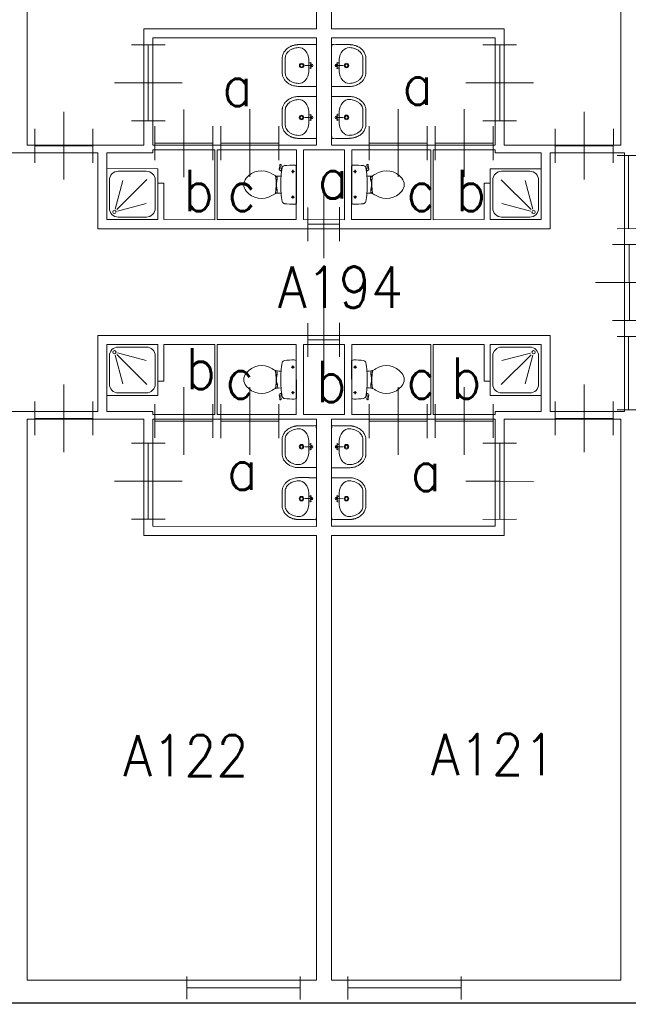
# Model space of a CAD drawing. Header units: metres. Extents: x 150884 to 151010, y 450410 to 450499.
# Tile 21 of 25: x 150951 to 150959, y 450475 to 450488. Entities that reach past the tile are written whole.
import ezdxf
from ezdxf.enums import TextEntityAlignment as Align

# ---------------------------------------------------------------- set-up
doc = ezdxf.new("R2010")
doc.units = ezdxf.units.M
doc.header["$MEASUREMENT"] = 0
for name, color, linetype, lineweight in [('BINNENMUUR', 7, 'Continuous', 0), ('BOUWKUNDE', 7, 'Continuous', 0), ('BUITENMUUR', 7, 'Continuous', 0), ('KADER', 7, 'Continuous', 0), ('LABEL', 7, 'Continuous', 0), ('SANITAIR', 7, 'Continuous', 0)]:
    doc.layers.add(name, color=color, linetype=linetype, lineweight=lineweight)
doc.styles.add('Style-STANDARD', font='STANDARD.shx')

# ---------------------------------------------------------------- blocks, each defined once
blk = doc.blocks.new('202_54')
at = {"layer": 'BOUWKUNDE', "color": 7, "linetype": 'Continuous', "lineweight": 0}
for p, q in [((0.45, 0), (0.451, 0.4)), ((0.001, -0.2), (0, 0.2)), ((0.901, -0.2), (0.9, 0.2)), ((0, 0), (0.9, 0)), ((0.45, -0.4), (0.45, 0))]:
    blk.add_line(p, q, dxfattribs=at)
at = {"layer": 'KADER', "color": 7, "linetype": 'Continuous', "lineweight": 0, "style": 'Style-STANDARD', "flags": 1}
for tag in ['type', 'soort']:
    blk.add_attdef(tag, (0, 0), '', height=0.324, rotation=198.1924, dxfattribs=at)
blk = doc.blocks.new('202_55')
at = {"layer": 'BOUWKUNDE', "color": 7, "linetype": 'Continuous', "lineweight": 0}
for p, q in [((0.343, 0), (0.343, 0.4)), ((0, -0.2), (-0.001, 0.2)), ((0.686, -0.2), (0.686, 0.2)), ((0, 0), (0.687, 0)), ((0.343, -0.4), (0.343, 0))]:
    blk.add_line(p, q, dxfattribs=at)
at = {"layer": 'KADER', "color": 7, "linetype": 'Continuous', "lineweight": 0, "style": 'Style-STANDARD', "flags": 1}
for tag in ['soort', 'type']:
    blk.add_attdef(tag, (0, 0), '', height=0.324, rotation=108.1924, dxfattribs=at)
blk = doc.blocks.new('223')
at = {"layer": 'SANITAIR', "color": 7, "linetype": 'Continuous', "lineweight": 0}
for p, q in [((0.051, 0.225), (0.051, 0.776)), ((0.784, 0.784), (0.199, 0.199)), ((0.225, 0.951), (0.775, 0.951)), ((0.951, 0.776), (0.951, 0.225)), ((0.166, 0.209), (0.316, 0.77)), ((0.209, 0.167), (0.77, 0.316)), ((0.775, 0.051), (0.225, 0.051))]:
    blk.add_line(p, q, dxfattribs=at)
at = {"layer": 'SANITAIR', "color": 7, "linetype": 'Continuous', "lineweight": 0, "flags": 128}
blk.add_lwpolyline([(0, 1.001), (0, 0), (1, 0.001), (1, 1)], close=True, dxfattribs=at)
at = {"layer": 'SANITAIR', "color": 7, "linetype": 'Continuous', "lineweight": 0}
blk.add_circle((0.15, 0.15), 0.0315, dxfattribs=at)
at = {"layer": 'SANITAIR', "color": 7, "linetype": 'Continuous', "lineweight": 0, "extrusion": (0, 0, -1)}
for centre, start, end in [((-0.225, 0.775), 0.0001, 90.0001), ((-0.775, 0.775), 90.0001, 180.0001), ((-0.225, 0.225), 270.0001, 0.0001), ((-0.775, 0.225), 180.0001, 270.0001)]:
    blk.add_arc(centre, 0.175, start, end, dxfattribs=at)
blk = doc.blocks.new('TOIL2B')
at = {"layer": 'SANITAIR', "color": 7, "linetype": 'Continuous', "lineweight": 0}
for p, q in [((25.5, 0.1), (-24.2, 0)), ((-13.7, -4.4), (-17.8, -4.4)), ((-15.6, -6.6), (-15.6, -2.4)), ((19.9, -4.5), (15.8, -4.4)), ((17.9, -6.5), (18, -2.5)), ((-10.5, -19.9), (-10.4, -23)), ((-9.5, -27.1), (-9.5, -25)), ((-9.5, -25), (-5, -25)), ((-6.1, -25), (-6, -26.8)), ((-5, -25), (-5.1, -26.7)), ((-5.1, -25.4), (-2.9, -25.4)), ((-2.9, -25.4), (-2.8, -25.9)), ((4.2, -25.4), (4.1, -26)), ((6.4, -25.4), (4.2, -25.4)), ((6.3, -24.9), (6.3, -26.5)), ((10.7, -24.9), (6.3, -24.9)), ((7.4, -24.9), (7.3, -26.7)), ((10.8, -26.9), (10.7, -24.9)), ((11.8, -22.9), (11.7, -20)), ((18.4, -19.2), (19, -20.6)), ((18.7, -20.1), (21.6, -19.6)), ((21.7, -19.7), (21.4, -18.7)), ((26.8, -21.6), (21.7, -22.3)), ((22.8, -20.4), (26.6, -20)), ((27, -20.3), (27.2, -21)), ((-2.8, -25.9), (4.1, -26))]:
    blk.add_line(p, q, dxfattribs=at)
for centre in [(-15.7, -4.5), (17.9, -4.5)]:
    blk.add_circle(centre, 1.2, dxfattribs=at)
for centre, radius, start, end in [((-20.8, -2.7), 4.34, 141.7697, 181.0191), ((22.1, -2.7), 4.34, 358.9808, 38.2302), ((89.9, -2.8), 115, 179.9999, 186.3308), ((-88.6, -2.8), 115, 353.6508, 359.9999), ((-21, -15.1), 3.4, 186.3308, 259.2904), ((0.6, 99.5), 120, 259.2903, 264.698), ((-23.4, -23), 12.9, 326.157, 359.9999), ((0.7, 99.3), 119.8, 264.698, 275.3018), ((0.6, 99.5), 120, 275.3018, 280.727), ((24.6, -23), 12.9, 179.9999, 213.8429), ((21.3, -19.9), 2.5, 195.9271, 278.4778), ((22.7, -19.5), 1, 191.8886, 277.2237), ((22.4, -15.1), 3.35, 280.727, 353.6508), ((26.6, -20.5), 0.5, 15.7397, 97.2237), ((26.8, -21.1), 0.5, 278.4778, 15.7397), ((8.7, -45.6), 26.3, 148.9076, 230.8791), ((24.7, -55.3), 45, 146.157, 148.9076), ((-9.4, -29.2), 2, 96.9357, 142.58), ((1.5, -119.1), 92.6, 84.3005, 96.9357), ((-7.4, -45.6), 26.3, 309.1208, 31.0922), ((10.5, -28.9), 2, 37.7817, 84.3005), ((-23.5, -55.3), 45, 31.0922, 33.8429), ((0.6, -55.5), 13.5, 230.8791, 309.1208)]:
    blk.add_arc(centre, radius, start, end, dxfattribs=at)
blk = doc.blocks.new('220')
at = {"layer": 'SANITAIR', "color": 7, "linetype": 'Continuous', "lineweight": 0, "xscale": 0.009997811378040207, "yscale": 0.009997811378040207, "zscale": 0.009997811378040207}
blk.add_blockref('TOIL2B', (-0.006, 0), dxfattribs=at)
blk = doc.blocks.new('202_56')
at = {"layer": 'BOUWKUNDE', "color": 7, "linetype": 'Continuous', "lineweight": 0}
for p, q in [((0.343, 0), (0.344, 0.4)), ((0.001, -0.2), (0, 0.2)), ((0.687, -0.201), (0.687, 0.2)), ((0, 0), (0.687, 0)), ((0.344, -0.4), (0.343, 0))]:
    blk.add_line(p, q, dxfattribs=at)
at = {"layer": 'KADER', "color": 7, "linetype": 'Continuous', "lineweight": 0, "style": 'Style-STANDARD', "flags": 1}
for tag in ['soort', 'type']:
    blk.add_attdef(tag, (0, 0), '', height=0.324, rotation=108.1924, dxfattribs=at)
blk = doc.blocks.new('202_57')
at = {"layer": 'BOUWKUNDE', "color": 7, "linetype": 'Continuous', "lineweight": 0}
for p, q in [((0.187, 0), (0.188, 0.4)), ((0, -0.2), (0, 0.2)), ((0.375, -0.2), (0.375, 0.201)), ((0, 0), (0.375, 0)), ((0.187, -0.4), (0.187, 0))]:
    blk.add_line(p, q, dxfattribs=at)
at = {"layer": 'KADER', "color": 7, "linetype": 'Continuous', "lineweight": 0, "style": 'Style-STANDARD', "flags": 1}
for tag in ['type', 'soort']:
    blk.add_attdef(tag, (0, 0), '', height=0.324, rotation=288.1924, dxfattribs=at)
blk = doc.blocks.new('TOIL2B_1')
at = {"layer": 'SANITAIR', "color": 7, "linetype": 'Continuous', "lineweight": 0}
for p, q in [((25.4, 0), (-24.2, 0.1)), ((-13.7, -4.4), (-17.8, -4.5)), ((-15.7, -6.6), (-15.7, -2.4)), ((19.9, -4.4), (15.8, -4.4)), ((17.9, -6.5), (17.9, -2.5)), ((-10.5, -20), (-10.5, -23)), ((-9.4, -27.1), (-9.5, -25)), ((-9.5, -25), (-5.1, -25)), ((-6.1, -24.9), (-6.1, -26.8)), ((-5.1, -25), (-5.1, -26.6)), ((-5.1, -25.5), (-2.9, -25.4)), ((-2.9, -25.4), (-2.9, -26)), ((6.4, -25.4), (4.1, -25.5)), ((4.1, -25.5), (4.1, -26)), ((6.3, -25), (6.3, -26.6)), ((10.7, -25), (6.3, -25)), ((7.3, -25), (7.3, -26.7)), ((10.7, -27), (10.7, -25)), ((11.7, -23), (11.7, -19.9)), ((18.4, -19.2), (18.9, -20.6)), ((18.7, -20.1), (21.6, -19.6)), ((21.7, -19.7), (21.4, -18.7)), ((26.8, -21.5), (21.6, -22.3)), ((22.8, -20.4), (26.5, -19.9)), ((27, -20.3), (27.2, -20.9)), ((-2.9, -26), (4.1, -26))]:
    blk.add_line(p, q, dxfattribs=at)
at = {"layer": 'SANITAIR', "color": 7, "linetype": 'Continuous', "lineweight": 0, "extrusion": (0, 0, -1)}
for centre in [(15.7, -4.5), (-17.9, -4.5)]:
    blk.add_circle(centre, 1.2, dxfattribs=at)
at = {"layer": 'SANITAIR', "color": 7, "linetype": 'Continuous', "lineweight": 0}
for centre, radius, start, end in [((-20.8, -2.7), 4.34, 141.7699, 181.0192), ((89.9, -2.8), 115, 180.0001, 186.3309), ((22, -2.7), 4.34, 358.9809, 38.2303), ((-88.6, -2.8), 115, 353.6509, 0.0001), ((-21, -15.1), 3.4, 186.3309, 259.2905), ((0.6, 99.5), 120, 259.2905, 264.6982), ((-23.4, -23.1), 12.9, 326.1571, 0.0001), ((0.7, 99.3), 119.8, 264.6982, 275.302), ((0.6, 99.5), 120, 275.302, 280.7271), ((24.6, -23.1), 12.9, 180.0001, 213.843), ((21.3, -19.9), 2.5, 195.9273, 278.478), ((22.7, -19.5), 1, 191.8887, 277.2239), ((22.3, -15.1), 3.35, 280.7271, 353.6509), ((26.6, -20.5), 0.5, 15.7398, 97.2239), ((26.8, -21.2), 0.5, 278.478, 15.7398), ((8.7, -45.6), 26.3, 148.9078, 230.8792), ((24.7, -55.3), 45, 146.1571, 148.9078), ((-9.4, -29.2), 2, 96.9359, 142.5801), ((1.5, -119.1), 92.6, 84.3006, 96.9359), ((-7.4, -45.6), 26.3, 309.1209, 31.0924), ((10.5, -29), 2, 37.7818, 84.3006), ((-23.5, -55.3), 45, 31.0924, 33.843), ((0.6, -55.5), 13.5, 230.8792, 309.1209)]:
    blk.add_arc(centre, radius, start, end, dxfattribs=at)
blk = doc.blocks.new('220_1')
at = {"layer": 'SANITAIR', "color": 7, "linetype": 'Continuous', "lineweight": 0, "xscale": 0.009997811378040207, "yscale": 0.009997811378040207, "zscale": 0.009997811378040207}
blk.add_blockref('TOIL2B_1', (-0.006, 0), dxfattribs=at)
blk = doc.blocks.new('202_58')
at = {"layer": 'BOUWKUNDE', "color": 7, "linetype": 'Continuous', "lineweight": 0}
for p, q in [((0.343, 0), (0.344, 0.4)), ((0, -0.2), (0.001, 0.2)), ((0.687, -0.201), (0.687, 0.2)), ((0, 0), (0.687, -0.001)), ((0.344, -0.4), (0.343, 0))]:
    blk.add_line(p, q, dxfattribs=at)
at = {"layer": 'KADER', "color": 7, "linetype": 'Continuous', "lineweight": 0, "extrusion": (0, 0, -1), "style": 'Style-STANDARD', "flags": 1}
for tag in ['soort', 'type']:
    blk.add_attdef(tag, (0, 0), '', height=0.324, rotation=108.1924, dxfattribs=at)
blk = doc.blocks.new('202_59')
at = {"layer": 'BOUWKUNDE', "color": 7, "linetype": 'Continuous', "lineweight": 0}
for p, q in [((0.45, 0), (0.449, 0.4)), ((-0.001, -0.2), (0, 0.2)), ((0.899, -0.2), (0.9, 0.2)), ((0, 0), (0.9, 0)), ((0.45, -0.4), (0.45, 0))]:
    blk.add_line(p, q, dxfattribs=at)
at = {"layer": 'KADER', "color": 7, "linetype": 'Continuous', "lineweight": 0, "extrusion": (0, 0, -1), "style": 'Style-STANDARD', "flags": 1}
for tag in ['soort', 'type']:
    blk.add_attdef(tag, (0, 0), '', height=0.324, rotation=18.1924, dxfattribs=at)
blk = doc.blocks.new('202_60')
at = {"layer": 'BOUWKUNDE', "color": 7, "linetype": 'Continuous', "lineweight": 0}
for p, q in [((0.343, 0), (0.344, 0.4)), ((0, -0.2), (0.001, 0.2)), ((0.687, -0.2), (0.687, 0.2)), ((0, 0), (0.687, 0)), ((0.344, -0.4), (0.343, 0))]:
    blk.add_line(p, q, dxfattribs=at)
at = {"layer": 'KADER', "color": 7, "linetype": 'Continuous', "lineweight": 0, "extrusion": (0, 0, -1), "style": 'Style-STANDARD', "flags": 1}
for tag in ['soort', 'type']:
    blk.add_attdef(tag, (0, 0), '', height=0.324, rotation=108.1924, dxfattribs=at)
blk = doc.blocks.new('223_1')
at = {"layer": 'SANITAIR', "color": 7, "linetype": 'Continuous', "lineweight": 0}
for p, q in [((0.051, 0.225), (0.051, 0.776)), ((0.785, 0.784), (0.2, 0.199)), ((0.225, 0.951), (0.776, 0.951)), ((0.951, 0.775), (0.951, 0.225)), ((0.167, 0.209), (0.316, 0.77)), ((0.209, 0.166), (0.77, 0.316)), ((0.776, 0.051), (0.227, 0.051))]:
    blk.add_line(p, q, dxfattribs=at)
at = {"layer": 'SANITAIR', "color": 7, "linetype": 'Continuous', "lineweight": 0, "extrusion": (0, 0, -1), "flags": 128}
blk.add_lwpolyline([(-0.001, 1.001), (0, 0), (-1.001, 0), (-1, 1.001)], close=True, dxfattribs=at)
at = {"layer": 'SANITAIR', "color": 7, "linetype": 'Continuous', "lineweight": 0, "extrusion": (0, 0, -1)}
blk.add_circle((-0.151, 0.15), 0.0315, dxfattribs=at)
for centre, start, end in [((-0.226, 0.775), 359.9999, 89.9999), ((-0.776, 0.775), 89.9999, 179.9999), ((-0.226, 0.225), 269.9999, 359.9999), ((-0.776, 0.225), 179.9999, 269.9999)]:
    blk.add_arc(centre, 0.175, start, end, dxfattribs=at)
blk = doc.blocks.new('202_61')
at = {"layer": 'BOUWKUNDE', "color": 7, "linetype": 'Continuous', "lineweight": 0}
for p, q in [((0.344, 0), (0.344, 0.4)), ((0, -0.2), (0.001, 0.2)), ((0.687, -0.2), (0.687, 0.2)), ((0, 0), (0.688, 0)), ((0.344, -0.4), (0.344, 0))]:
    blk.add_line(p, q, dxfattribs=at)
at = {"layer": 'KADER', "color": 7, "linetype": 'Continuous', "lineweight": 0, "extrusion": (0, 0, -1), "style": 'Style-STANDARD', "flags": 1}
for tag in ['soort', 'type']:
    blk.add_attdef(tag, (0, 0), '', height=0.324, rotation=108.1924, dxfattribs=at)
blk = doc.blocks.new('202_62')
at = {"layer": 'BOUWKUNDE', "color": 7, "linetype": 'Continuous', "lineweight": 0}
for p, q in [((0.343, 0), (0.344, 0.4)), ((0.001, -0.2), (0, 0.2)), ((0.687, -0.2), (0.687, 0.2)), ((0, 0), (0.688, 0)), ((0.344, -0.4), (0.343, 0))]:
    blk.add_line(p, q, dxfattribs=at)
at = {"layer": 'KADER', "color": 7, "linetype": 'Continuous', "lineweight": 0, "style": 'Style-STANDARD', "flags": 1}
for tag in ['soort', 'type']:
    blk.add_attdef(tag, (0, 0), '', height=0.324, rotation=108.1924, dxfattribs=at)
blk = doc.blocks.new('204')
at = {"layer": 'BOUWKUNDE', "color": 7, "linetype": 'Continuous', "lineweight": 0}
for p, q in [((0, -0.1014), (0, 0.1007)), ((1.0004, -0.1014), (1.0004, 0.1)), ((0, 0), (1.0004, 0))]:
    blk.add_line(p, q, dxfattribs=at)
blk = doc.blocks.new('204_1')
at = {"layer": 'BOUWKUNDE', "color": 7, "linetype": 'Continuous', "lineweight": 0}
for p, q in [((0, -0.1007), (0, 0.1014)), ((1.0004, -0.1), (1.0004, 0.1014)), ((0, 0), (1.0004, 0))]:
    blk.add_line(p, q, dxfattribs=at)
blk = doc.blocks.new('202_111')
at = {"layer": 'BOUWKUNDE', "color": 7, "linetype": 'Continuous', "lineweight": 0}
for p, q in [((0.188, 0), (0.187, 0.4)), ((0, -0.2), (0.001, 0.2)), ((0.376, -0.201), (0.375, 0.2)), ((0, 0), (0.375, 0)), ((0.188, -0.4), (0.188, 0))]:
    blk.add_line(p, q, dxfattribs=at)
at = {"layer": 'KADER', "color": 7, "linetype": 'Continuous', "lineweight": 0, "extrusion": (0, 0, -1), "style": 'Style-STANDARD', "flags": 1}
for tag in ['soort', 'type']:
    blk.add_attdef(tag, (0, 0), '', height=0.324, rotation=108.1924, dxfattribs=at)
blk = doc.blocks.new('202_112')
at = {"layer": 'BOUWKUNDE', "color": 7, "linetype": 'Continuous', "lineweight": 0}
for p, q in [((0.343, 0), (0.344, 0.4)), ((0, -0.2), (0, 0.2)), ((0.687, -0.2), (0.687, 0.2)), ((0, 0), (0.687, 0)), ((0.343, -0.4), (0.343, 0))]:
    blk.add_line(p, q, dxfattribs=at)
at = {"layer": 'KADER', "color": 7, "linetype": 'Continuous', "lineweight": 0, "extrusion": (0, 0, -1), "style": 'Style-STANDARD', "flags": 1}
for tag in ['soort', 'type']:
    blk.add_attdef(tag, (0, 0), '', height=0.324, rotation=288.1924, dxfattribs=at)
blk = doc.blocks.new('202_113')
at = {"layer": 'BOUWKUNDE', "color": 7, "linetype": 'Continuous', "lineweight": 0}
for p, q in [((0.343, 0), (0.344, 0.4)), ((0, -0.2), (0, 0.2)), ((0.687, -0.2), (0.686, 0.2)), ((0, 0), (0.687, 0)), ((0.343, -0.4), (0.343, 0))]:
    blk.add_line(p, q, dxfattribs=at)
at = {"layer": 'KADER', "color": 7, "linetype": 'Continuous', "lineweight": 0, "extrusion": (0, 0, -1), "style": 'Style-STANDARD', "flags": 1}
for tag in ['soort', 'type']:
    blk.add_attdef(tag, (0, 0), '', height=0.324, rotation=288.1924, dxfattribs=at)
blk = doc.blocks.new('202_114')
at = {"layer": 'BOUWKUNDE', "color": 7, "linetype": 'Continuous', "lineweight": 0}
for p, q in [((0.343, 0), (0.344, 0.4)), ((0, -0.2), (0, 0.2)), ((0.687, -0.2), (0.686, 0.2)), ((0, 0), (0.687, 0)), ((0.343, -0.4), (0.343, 0))]:
    blk.add_line(p, q, dxfattribs=at)
at = {"layer": 'KADER', "color": 7, "linetype": 'Continuous', "lineweight": 0, "extrusion": (0, 0, -1), "style": 'Style-STANDARD', "flags": 1}
for tag in ['soort', 'type']:
    blk.add_attdef(tag, (0, 0), '', height=0.324, rotation=288.1924, dxfattribs=at)
blk = doc.blocks.new('WASTB')
at = {"layer": 'SANITAIR', "color": 7, "linetype": 'Continuous', "lineweight": 0}
for p, q in [((-6.5, 0), (-15.3, 0.1)), ((-10, 7.9), (-10, -7.9)), ((-6.4, 3.7), (-8.9, 2.9)), ((-6.5, 0), (-8.2, 4.5)), ((-6.5, 0), (-8.2, -4.5)), ((-6.4, -3.7), (-8.9, -2.9))]:
    blk.add_line(p, q, dxfattribs=at)
for centre, radius in [((-19.6, 0), 3), ((-19.6, 0), 2), ((-6.6, 0), 1.75)]:
    blk.add_circle(centre, radius, dxfattribs=at)
blk.add_ellipse((-21, 9.6), major_axis=(4, -13.6), ratio=0.751905, start_param=1.224555, end_param=2.997882, dxfattribs=at)
at = {"layer": 'SANITAIR', "color": 7, "linetype": 'Continuous', "lineweight": 0, "extrusion": (0, 0, -1)}
blk.add_ellipse((-21, -9.6), major_axis=(4, 13.6), ratio=0.751905, start_param=1.224555, end_param=2.997882, dxfattribs=at)
at = {"layer": 'SANITAIR', "color": 7, "linetype": 'Continuous', "lineweight": 0}
for points, weights, knots in [([(0, 27.5), (-11.8, 27.6), (-23.5, 27.6), (-45.6, 27), (-45, 9.2), (-45, 0), (-45, -9.1), (-45.6, -27), (-23.6, -27.5), (-11.8, -27.5), (0, -27.5), (0, 0), (0, 27.5)], [1, 1, 1, 0.707108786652, 1, 1, 1, 0.707108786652, 1, 1, 1, 1, 1], [0, 0, 0, 0.166667, 0.166667, 0.333333, 0.333333, 0.5, 0.5, 0.666667, 0.666667, 0.833333, 0.833333, 1, 1, 1]), ([(-23.5, -23.5), (-41.5, -23.1), (-41, -9.2), (-41, -9.1), (-41, -9), (-41, 0.1), (-41, 9.1), (-41, 9.2), (-41, 9.3), (-41.5, 23.1), (-23.5, 23.5)], [1, 0.707108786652, 1, 1, 1, 1, 1, 1, 1, 0.707108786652, 1], [0, 0, 0, 0.2, 0.2, 0.4, 0.4, 0.6, 0.6, 0.8, 0.8, 1, 1, 1])]:
    blk.add_rational_spline(points, weights, degree=2, knots=knots, dxfattribs=at)
blk = doc.blocks.new('221')
at = {"layer": 'SANITAIR', "color": 7, "linetype": 'Continuous', "lineweight": 0, "xscale": 0.009997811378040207, "yscale": 0.009997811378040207, "zscale": 0.009997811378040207, "rotation": 90}
blk.add_blockref('WASTB', (0, 0), dxfattribs=at)
blk = doc.blocks.new('WASTB_1')
at = {"layer": 'SANITAIR', "color": 7, "linetype": 'Continuous', "lineweight": 0}
for p, q in [((-6.5, 0), (-15.3, -0.1)), ((-10, 7.9), (-10, -7.9)), ((-6.4, 3.6), (-8.9, 2.9)), ((-6.5, 0), (-8.2, 4.5)), ((-6.5, 0), (-8.2, -4.5)), ((-6.4, -3.7), (-8.8, -2.9))]:
    blk.add_line(p, q, dxfattribs=at)
at = {"layer": 'SANITAIR', "color": 7, "linetype": 'Continuous', "lineweight": 0, "extrusion": (0, 0, -1)}
for centre, radius in [((19.5, 0), 3), ((19.5, 0), 2), ((6.5, 0), 1.75)]:
    blk.add_circle(centre, radius, dxfattribs=at)
at = {"layer": 'SANITAIR', "color": 7, "linetype": 'Continuous', "lineweight": 0}
blk.add_ellipse((-21, 9.6), major_axis=(4, -13.6), ratio=0.751905, start_param=1.224555, end_param=2.997882, dxfattribs=at)
at = {"layer": 'SANITAIR', "color": 7, "linetype": 'Continuous', "lineweight": 0, "extrusion": (0, 0, -1)}
blk.add_ellipse((-21, -9.7), major_axis=(4, 13.6), ratio=0.751905, start_param=1.224555, end_param=2.997882, dxfattribs=at)
at = {"layer": 'SANITAIR', "color": 7, "linetype": 'Continuous', "lineweight": 0}
for points, weights, knots in [([(0, 27.5), (-11.8, 27.5), (-23.5, 27.5), (-45.6, 27), (-45, 9.1), (-45, 0), (-45, -9.1), (-45.6, -27), (-23.6, -27.5), (-11.8, -27.6), (0, -27.5), (0, 0), (0, 27.5)], [1, 1, 1, 0.707108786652, 1, 1, 1, 0.707108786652, 1, 1, 1, 1, 1], [0, 0, 0, 0.166667, 0.166667, 0.333333, 0.333333, 0.5, 0.5, 0.666667, 0.666667, 0.833333, 0.833333, 1, 1, 1]), ([(-23.4, -23.5), (-41.5, -23.1), (-41, -9.3), (-41, -9.2), (-41, -9.1), (-41, -0.1), (-41, 9), (-41, 9.1), (-41, 9.2), (-41.5, 23.1), (-23.4, 23.5)], [1, 0.707108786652, 1, 1, 1, 1, 1, 1, 1, 0.707108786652, 1], [0, 0, 0, 0.2, 0.2, 0.4, 0.4, 0.6, 0.6, 0.8, 0.8, 1, 1, 1])]:
    blk.add_rational_spline(points, weights, degree=2, knots=knots, dxfattribs=at)
blk = doc.blocks.new('221_1')
at = {"layer": 'SANITAIR', "color": 7, "linetype": 'Continuous', "lineweight": 0, "xscale": 0.009997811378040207, "yscale": 0.009997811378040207, "zscale": 0.009997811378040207, "rotation": 90}
blk.add_blockref('WASTB_1', (0, 0), dxfattribs=at)
blk = doc.blocks.new('202_115')
at = {"layer": 'BOUWKUNDE', "color": 7, "linetype": 'Continuous', "lineweight": 0}
for p, q in [((0.343, 0), (0.343, 0.4)), ((0, -0.2), (-0.001, 0.2)), ((0.686, -0.2), (0.686, 0.2)), ((0, 0), (0.687, 0)), ((0.343, -0.4), (0.343, 0))]:
    blk.add_line(p, q, dxfattribs=at)
at = {"layer": 'KADER', "color": 7, "linetype": 'Continuous', "lineweight": 0, "style": 'Style-STANDARD', "flags": 1}
for tag in ['type', 'soort']:
    blk.add_attdef(tag, (0, 0), '', height=0.324, rotation=288.1924, dxfattribs=at)
blk = doc.blocks.new('202_116')
at = {"layer": 'BOUWKUNDE', "color": 7, "linetype": 'Continuous', "lineweight": 0}
for p, q in [((0.343, 0), (0.343, 0.4)), ((0, -0.2), (0, 0.2)), ((0.686, -0.2), (0.687, 0.2)), ((0, 0), (0.687, 0)), ((0.344, -0.4), (0.343, 0))]:
    blk.add_line(p, q, dxfattribs=at)
at = {"layer": 'KADER', "color": 7, "linetype": 'Continuous', "lineweight": 0, "style": 'Style-STANDARD', "flags": 1}
for tag in ['type', 'soort']:
    blk.add_attdef(tag, (0, 0), '', height=0.324, rotation=288.1924, dxfattribs=at)
blk = doc.blocks.new('202_117')
at = {"layer": 'BOUWKUNDE', "color": 7, "linetype": 'Continuous', "lineweight": 0}
for p, q in [((0.343, 0), (0.343, 0.4)), ((0, -0.2), (-0.001, 0.2)), ((0.686, -0.2), (0.687, 0.2)), ((0, 0), (0.687, 0)), ((0.343, -0.4), (0.343, 0))]:
    blk.add_line(p, q, dxfattribs=at)
at = {"layer": 'KADER', "color": 7, "linetype": 'Continuous', "lineweight": 0, "style": 'Style-STANDARD', "flags": 1}
for tag in ['type', 'soort']:
    blk.add_attdef(tag, (0, 0), '', height=0.324, rotation=288.1924, dxfattribs=at)
blk = doc.blocks.new('204_2')
at = {"layer": 'BOUWKUNDE', "color": 7, "linetype": 'Continuous', "lineweight": 0}
for p, q in [((0, -0.151), (0, 0.15)), ((0.963, -0.15), (0.964, 0.149)), ((0, 0), (0.964, 0))]:
    blk.add_line(p, q, dxfattribs=at)
blk = doc.blocks.new('202_142')
at = {"layer": 'BOUWKUNDE', "color": 7, "linetype": 'Continuous', "lineweight": 0}
for p, q in [((0.45, 0.001), (0.45, 0.4)), ((0, -0.2), (0, 0.2)), ((0.9, -0.199), (0.9, 0.201)), ((0, 0), (0.9, 0.001)), ((0.45, -0.4), (0.45, 0.001))]:
    blk.add_line(p, q, dxfattribs=at)
at = {"layer": 'KADER', "color": 7, "linetype": 'Continuous', "lineweight": 0, "style": 'Style-STANDARD', "flags": 1}
for tag in ['type', 'soort']:
    blk.add_attdef(tag, (0, 0), '', height=0.324, rotation=198.1924, dxfattribs=at)
blk = doc.blocks.new('202_180')
at = {"layer": 'BOUWKUNDE', "color": 7, "linetype": 'Continuous', "lineweight": 0}
for p, q in [((0.45, 0), (0.45, 0.4)), ((0, -0.2), (0, 0.2)), ((0.9, -0.2), (0.9, 0.2)), ((0, 0), (0.9, 0)), ((0.45, -0.4), (0.45, 0))]:
    blk.add_line(p, q, dxfattribs=at)
at = {"layer": 'KADER', "color": 7, "linetype": 'Continuous', "lineweight": 0, "extrusion": (0, 0, -1), "style": 'Style-STANDARD', "flags": 1}
for tag in ['type', 'soort']:
    blk.add_attdef(tag, (0, 0), '', height=0.324, rotation=198.1924, dxfattribs=at)
blk = doc.blocks.new('202_181')
at = {"layer": 'BOUWKUNDE', "color": 7, "linetype": 'Continuous', "lineweight": 0}
for p, q in [((0.45, 0), (0.45, 0.4)), ((0, -0.2), (-0.001, 0.2)), ((0.9, -0.2), (0.899, 0.2)), ((0, 0), (0.9, 0)), ((0.449, -0.4), (0.45, 0))]:
    blk.add_line(p, q, dxfattribs=at)
at = {"layer": 'KADER', "color": 7, "linetype": 'Continuous', "lineweight": 0, "style": 'Style-STANDARD', "flags": 1}
for tag in ['soort', 'type']:
    blk.add_attdef(tag, (0, 0), '', height=0.324, rotation=18.1924, dxfattribs=at)

msp = doc.modelspace()

# ---------------------------------------------------------------- linework, layer by layer
at = {"layer": 'BINNENMUUR', "color": 7, "linetype": 'Continuous', "lineweight": 13, "flags": 128}
for points in [[(150951.415, 450493.759), (150951.415, 450486.385), (150952.945, 450486.384), (150952.945, 450487.915), (150955.215, 450487.915), (150955.215, 450493.76)], [(150955.414, 450493.76), (150955.415, 450487.915), (150957.685, 450487.915), (150957.685, 450486.384), (150959.215, 450486.385), (150959.215, 450493.759)], [(150953.065, 450487.794), (150953.065, 450486.385), (150955.215, 450486.385), (150955.215, 450487.794)], [(150955.415, 450487.795), (150955.415, 450486.385), (150957.565, 450486.385), (150957.565, 450487.794)], [(150949.665, 450485.284), (150949.665, 450483.884), (150950.29, 450483.883), (150950.29, 450482.883), (150952.34, 450482.884), (150952.34, 450483.884), (150958.29, 450483.884), (150958.29, 450482.884), (150959.265, 450482.883), (150959.265, 450486.284), (150958.29, 450486.285), (150958.29, 450485.285), (150952.34, 450485.284), (150952.34, 450486.284), (150950.29, 450486.284), (150950.29, 450485.285)], [(150952.46, 450486.285), (150952.46, 450485.405), (150953.13, 450485.405), (150953.13, 450485.885), (150953.21, 450485.885), (150953.21, 450485.405), (150953.88, 450485.404), (150953.88, 450486.324), (150953.065, 450486.325), (150953.065, 450486.285)], [(150953.912, 450486.325), (150953.911, 450485.405), (150954.951, 450485.405), (150954.952, 450486.325)], [(150955.045, 450486.325), (150955.044, 450485.405), (150955.585, 450485.404), (150955.585, 450486.325)], [(150955.679, 450486.325), (150955.678, 450485.405), (150956.719, 450485.405), (150956.719, 450486.325)], [(150956.75, 450486.324), (150956.75, 450485.404), (150957.42, 450485.405), (150957.42, 450485.885), (150957.5, 450485.885), (150957.5, 450485.405), (150958.17, 450485.405), (150958.17, 450486.285), (150957.565, 450486.285), (150957.565, 450486.325)], [(150952.46, 450483.764), (150952.46, 450482.884), (150953.065, 450482.884), (150953.065, 450482.844), (150953.88, 450482.844), (150953.879, 450483.764), (150953.21, 450483.764), (150953.21, 450483.284), (150953.13, 450483.284), (150953.13, 450483.764)], [(150953.911, 450483.764), (150953.911, 450482.844), (150954.951, 450482.844), (150954.951, 450483.764)], [(150955.045, 450483.764), (150955.045, 450482.844), (150955.585, 450482.844), (150955.585, 450483.764)], [(150955.679, 450483.764), (150955.679, 450482.844), (150956.719, 450482.844), (150956.719, 450483.763)], [(150956.75, 450483.764), (150956.75, 450482.844), (150957.565, 450482.844), (150957.565, 450482.884), (150958.17, 450482.884), (150958.17, 450483.764), (150957.5, 450483.763), (150957.501, 450483.284), (150957.42, 450483.284), (150957.42, 450483.763)], [(150951.415, 450482.784), (150951.415, 450475.409), (150955.215, 450475.408), (150955.215, 450481.254), (150952.945, 450481.254), (150952.945, 450482.783)], [(150953.065, 450482.784), (150953.065, 450481.374), (150955.215, 450481.373), (150955.215, 450482.784)], [(150955.415, 450482.784), (150955.414, 450481.374), (150957.565, 450481.374), (150957.565, 450482.784)], [(150957.685, 450482.784), (150957.685, 450481.254), (150955.415, 450481.254), (150955.415, 450475.409), (150959.215, 450475.409), (150959.215, 450482.784)]]:
    msp.add_lwpolyline(points, close=True, dxfattribs=at)
at = {"layer": 'BUITENMUUR', "color": 7, "linetype": 'Continuous', "lineweight": 30, "flags": 128}
msp.add_lwpolyline([(150963.015, 450476.725), (150963.015, 450475.091), (150987.615, 450475.091), (150987.615, 450482.866), (150987.615, 450494.019), (150963.015, 450494.019), (150963.015, 450492.395), (150959.615, 450492.394), (150959.615, 450494.059), (150903.015, 450494.059), (150903.015, 450492.435), (150899.015, 450492.434), (150899.015, 450476.733), (150903.015, 450476.734), (150903.015, 450475.109), (150959.615, 450475.109), (150959.615, 450476.726)], close=True, dxfattribs=at)

# ---------------------------------------------------------------- block references
at = {"layer": 'BOUWKUNDE', "color": 7, "linetype": 'Continuous', "lineweight": 0, "extrusion": (0, 0, -1)}
for name, p, xscale, yscale, zscale, rotation in [('202_180', (-150953.005, 450487.703), 1.11111162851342, 1.11111162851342, 1.11111162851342, 270), ('204_2', (-150959.318, 450486.25), 0.9999953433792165, 0.9999953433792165, 0.9999953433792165, 270), ('202_111', (-150955.103, 450485.344), 1.11111162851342, 1.11111162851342, 1.11111162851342, 180), ('202_58', (-150955.909, 450482.757), 1.11111162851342, 1.11111162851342, 1.11111162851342, 180), ('202_60', (-150956.775, 450482.758), 1.11111162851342, 1.11111162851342, 1.11111162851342, 180), ('202_61', (-150958.354, 450482.793), 1.11111162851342, 1.11111162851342, 1.11111162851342, 180), ('202_59', (-150957.625, 450481.466), 1.11111162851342, 1.11111162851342, 1.11111162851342, 90), ('204_1', (-150955.63, 450475.306), 1.489406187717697, 1.489406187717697, 1.489406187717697, 180)]:
    msp.add_blockref(name, p, dxfattribs=dict(at, xscale=xscale, yscale=yscale, zscale=zscale, rotation=rotation))
at = {"layer": 'BOUWKUNDE', "color": 7, "linetype": 'Continuous', "lineweight": 0}
for name, p, xscale, yscale, zscale, rotation in [('202_181', (150957.625, 450487.702), 1.11111162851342, 1.11111162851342, 1.11111162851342, 270), ('202_142', (150959.329, 450484.079), 1.11111162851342, 1.11111162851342, 1.11111162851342, 90), ('204_2', (150959.319, 450482.907), 0.9999953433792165, 0.9999953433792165, 0.9999953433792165, 90), ('202_62', (150952.276, 450482.793), 1.11111162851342, 1.11111162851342, 1.11111162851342, 180), ('202_55', (150953.854, 450482.758), 1.11111162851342, 1.11111162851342, 1.11111162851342, 180), ('202_56', (150954.721, 450482.757), 1.11111162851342, 1.11111162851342, 1.11111162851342, 180), ('202_54', (150953.005, 450481.466), 1.11111162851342, 1.11111162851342, 1.11111162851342, 90), ('204', (150955, 450475.306), 1.489406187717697, 1.489406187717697, 1.489406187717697, 180)]:
    msp.add_blockref(name, p, dxfattribs=dict(at, xscale=xscale, yscale=yscale, zscale=zscale, rotation=rotation))
at = {"layer": 'BOUWKUNDE', "color": 7, "linetype": 'Continuous', "lineweight": 0, "extrusion": (0, 0, -1), "xscale": 1.11111162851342, "yscale": 1.11111162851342, "zscale": 1.11111162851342}
for name, p in [('202_112', (-150952.276, 450486.376)), ('202_113', (-150953.854, 450486.41)), ('202_114', (-150954.721, 450486.411))]:
    msp.add_blockref(name, p, dxfattribs=at)
at = {"layer": 'BOUWKUNDE', "color": 7, "linetype": 'Continuous', "lineweight": 0, "xscale": 1.11111162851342, "yscale": 1.11111162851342, "zscale": 1.11111162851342}
for name, p in [('202_115', (150955.909, 450486.411)), ('202_116', (150956.776, 450486.411)), ('202_117', (150958.355, 450486.376)), ('202_57', (150955.103, 450483.824))]:
    msp.add_blockref(name, p, dxfattribs=at)
at = {"layer": 'SANITAIR', "color": 7, "linetype": 'Continuous', "lineweight": 0, "extrusion": (0, 0, -1)}
for name, p, xscale, yscale, zscale, rotation in [('221_1', (-150955.216, 450487.431), 0.9999953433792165, 0.9999953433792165, 0.9999953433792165, 90), ('221_1', (-150955.415, 450486.749), 0.9999953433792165, 0.9999953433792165, 0.9999953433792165, 270), ('220_1', (-150954.951, 450485.865), 0.9999953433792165, 0.9999953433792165, 0.9999953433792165, 90), ('223_1', (-150952.46, 450485.405), 0.6699992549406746, 0.6699992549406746, 0.6699992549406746, 90), ('223_1', (-150958.17, 450483.764), 0.6699992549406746, 0.6699992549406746, 0.6699992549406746, 270), ('220_1', (-150955.679, 450483.304), 0.9999953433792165, 0.9999953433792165, 0.9999953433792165, 270), ('221_1', (-150955.215, 450482.42), 0.9999953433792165, 0.9999953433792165, 0.9999953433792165, 90), ('221_1', (-150955.415, 450481.738), 0.9999953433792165, 0.9999953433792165, 0.9999953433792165, 270)]:
    msp.add_blockref(name, p, dxfattribs=dict(at, xscale=xscale, yscale=yscale, zscale=zscale, rotation=rotation))
at = {"layer": 'SANITAIR', "color": 7, "linetype": 'Continuous', "lineweight": 0}
for name, p, xscale, yscale, zscale, rotation in [('221', (150955.415, 450487.431), 0.9999953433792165, 0.9999953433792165, 0.9999953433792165, 90), ('221', (150955.216, 450486.748), 0.9999953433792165, 0.9999953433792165, 0.9999953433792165, 270), ('220', (150955.679, 450485.865), 0.9999953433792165, 0.9999953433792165, 0.9999953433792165, 90), ('223', (150958.17, 450485.405), 0.6699992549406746, 0.6699992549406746, 0.6699992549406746, 90), ('223', (150952.46, 450483.764), 0.6699992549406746, 0.6699992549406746, 0.6699992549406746, 270), ('220', (150954.951, 450483.304), 0.9999953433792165, 0.9999953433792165, 0.9999953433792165, 270), ('221', (150955.415, 450482.42), 0.9999953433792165, 0.9999953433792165, 0.9999953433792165, 90), ('221', (150955.215, 450481.738), 0.9999953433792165, 0.9999953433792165, 0.9999953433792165, 270)]:
    msp.add_blockref(name, p, dxfattribs=dict(at, xscale=xscale, yscale=yscale, zscale=zscale, rotation=rotation))

# ---------------------------------------------------------------- texts
at = {"layer": 'LABEL', "color": 7, "linetype": 'Continuous', "lineweight": 0, "style": 'Style-STANDARD'}
for s, p in [('a', (150953.977, 450487.167)), ('a', (150956.347, 450487.183)), ('b', (150953.468, 450485.788)), ('a', (150955.232, 450485.951)), ('b', (150957.046, 450485.788)), ('c', (150954.044, 450485.788)), ('c', (150956.399, 450485.788)), ('A194', (150954.708, 450484.518)), ('b', (150953.496, 450483.448)), ('b', (150955.21, 450483.278)), ('b', (150956.987, 450483.322)), ('c', (150954.02, 450483.322)), ('c', (150956.399, 450483.322)), ('a', (150954.042, 450482.122)), ('a', (150956.455, 450482.107)), ('A122', (150952.677, 450478.359)), ('A121', (150956.718, 450478.375))]:
    msp.add_text(s, height=0.54, rotation=359.9999, dxfattribs=at).set_placement(p, align=Align.MIDDLE_LEFT)

doc.saveas('drawing.dxf')
